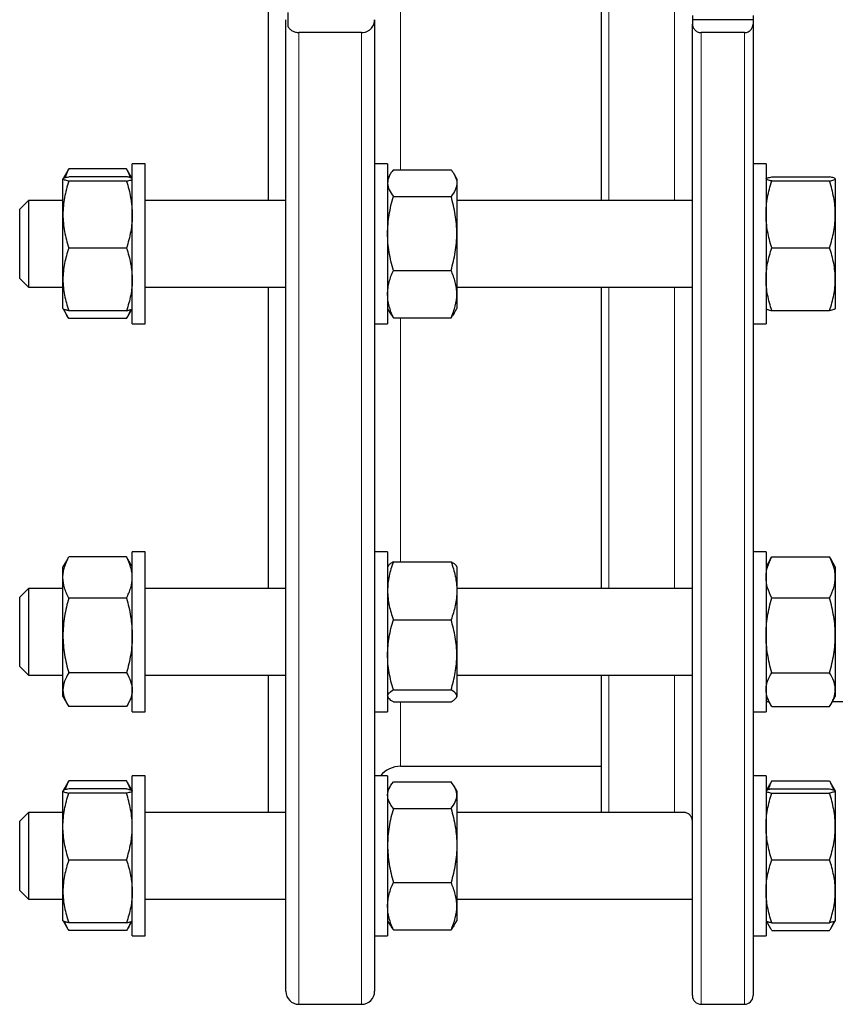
# Model space of a CAD drawing. Header units: millimetres. Extents: x 158 to 1100, y 38 to 944.
# Tile 6 of 9: x 740 to 928, y 473 to 701. Entities that reach past the tile are written whole.
import ezdxf

# ---------------------------------------------------------------- set-up
doc = ezdxf.new("R2010")
doc.units = ezdxf.units.MM

msp = doc.modelspace()

# ---------------------------------------------------------------- linework, layer by layer
at = {"color": 7, "linetype": 'Continuous', "lineweight": 25}
for p, q in [((797.26, 658.81), (797.26, 742.34)), ((874.2, 658.81), (874.2, 742.34)), ((801.76, 698.92), (801.76, 702.23)), ((895.2, 701.57), (895.2, 700.58)), ((909.2, 701.57), (909.2, 700.58)), ((801.26, 476.08), (801.26, 700.58)), ((821.76, 700.58), (821.76, 476.08)), ((909.2, 700.58), (895.2, 700.58)), ((895.2, 700.58), (895.2, 699.58)), ((895.2, 475.08), (895.2, 699.58)), ((909.2, 700.58), (909.2, 699.58)), ((909.2, 699.58), (909.2, 475.08)), ((818.76, 697.6), (804.26, 697.6)), ((907.2, 697.6), (897.2, 697.6)), ((768.76, 667.31), (765.76, 667.31)), ((765.76, 631.99), (765.76, 667.31)), ((768.76, 631.99), (768.76, 667.31)), ((824.76, 667.31), (821.76, 667.31)), ((824.76, 667.31), (824.76, 630.31)), ((912.2, 667.31), (909.2, 667.31)), ((912.2, 667.31), (912.2, 667.03)), ((912.2, 667.03), (912.2, 630.31)), ((750.8, 665.61), (749.78, 663.85)), ((750.8, 665.6), (751.1, 666.1)), ((764.42, 666.1), (751.1, 666.1)), ((764.72, 665.6), (764.42, 666.1)), ((765.74, 663.85), (764.73, 665.61)), ((825.37, 664.87), (824.76, 663.81)), ((826.1, 665.91), (839.42, 665.91)), ((840.76, 663.81), (840.15, 664.87)), ((749.78, 663.84), (749.76, 663.81)), ((749.76, 663.79), (749.76, 663.81)), ((749.76, 655.55), (749.76, 663.79)), ((764.42, 664.29), (751.1, 664.29)), ((764.42, 663.29), (751.1, 663.29)), ((765.76, 663.81), (765.75, 663.84)), ((840.76, 663.81), (840.76, 662.83)), ((840.76, 662.83), (840.76, 651.2)), ((912.21, 663.84), (912.2, 663.81)), ((913.54, 664.26), (926.86, 664.26)), ((913.54, 663.32), (926.86, 663.32)), ((928.2, 663.81), (928.19, 663.84)), ((928.2, 663.81), (928.2, 663.79)), ((928.2, 663.79), (928.2, 655.6)), ((741.76, 658.81), (739.76, 656.81)), ((749.76, 658.81), (741.76, 658.81)), ((741.76, 658.81), (741.76, 638.81)), ((801.26, 658.81), (768.76, 658.81)), ((826.1, 659.75), (839.42, 659.75)), ((895.2, 658.81), (840.76, 658.81)), ((739.76, 640.81), (739.76, 656.81)), ((749.76, 640.58), (749.76, 655.55)), ((928.2, 655.6), (928.2, 640.62)), ((840.76, 651.2), (840.76, 637.18)), ((764.42, 647.81), (751.1, 647.81)), ((913.54, 647.87), (926.86, 647.87)), ((826.1, 642.65), (839.42, 642.65)), ((739.76, 640.81), (741.76, 638.81)), ((749.76, 633.81), (749.76, 640.58)), ((928.2, 640.62), (928.2, 633.81)), ((741.76, 638.81), (749.76, 638.81)), ((768.76, 638.81), (801.26, 638.81)), ((797.26, 569.16), (797.26, 638.81)), ((840.76, 638.81), (895.2, 638.81)), ((840.76, 637.18), (840.76, 633.81)), ((874.2, 569.16), (874.2, 638.81)), ((749.76, 633.81), (749.78, 633.78)), ((749.78, 633.78), (750.8, 632.02)), ((764.42, 633.34), (751.1, 633.34)), ((764.73, 632.02), (765.74, 633.78)), ((765.74, 633.78), (765.76, 633.81)), ((824.76, 633.81), (825.37, 632.76)), ((840.15, 632.76), (840.76, 633.81)), ((912.2, 633.81), (912.21, 633.79)), ((913.54, 633.37), (926.86, 633.37)), ((928.19, 633.79), (928.2, 633.81)), ((764.42, 631.52), (751.1, 631.52)), ((765.76, 630.31), (765.76, 631.99)), ((765.76, 630.31), (768.76, 630.31)), ((768.76, 630.31), (768.76, 631.99)), ((821.76, 630.31), (824.76, 630.31)), ((826.1, 631.71), (839.42, 631.71)), ((909.2, 630.31), (912.2, 630.31)), ((750.8, 575.95), (749.76, 574.16)), ((750.81, 575.94), (751.1, 576.45)), ((764.42, 576.45), (751.1, 576.45)), ((764.72, 575.94), (764.42, 576.45)), ((765.76, 574.16), (764.73, 575.95)), ((768.76, 577.66), (765.76, 577.66)), ((765.76, 540.66), (765.76, 577.66)), ((768.76, 540.66), (768.76, 577.66)), ((824.76, 577.66), (821.76, 577.66)), ((824.76, 577.66), (824.76, 540.66)), ((912.2, 577.66), (909.2, 577.66)), ((912.2, 577.66), (912.2, 573.32)), ((913.25, 575.98), (912.2, 574.16)), ((913.26, 575.97), (913.54, 576.45)), ((913.54, 576.45), (926.86, 576.45)), ((927.14, 575.97), (926.86, 576.45)), ((928.2, 574.16), (927.15, 575.98)), ((749.76, 571.69), (749.76, 574.16)), ((824.88, 574.35), (824.76, 574.16)), ((826.1, 575.34), (839.42, 575.34)), ((840.76, 574.16), (840.65, 574.35)), ((840.76, 574.16), (840.76, 568.62)), ((912.2, 573.32), (912.2, 540.66)), ((928.2, 574.16), (928.2, 571.72)), ((749.76, 558.29), (749.76, 571.69)), ((928.2, 571.72), (928.2, 558.34)), ((741.76, 569.16), (739.76, 567.16)), ((749.76, 569.16), (741.76, 569.16)), ((741.76, 569.16), (741.76, 549.16)), ((801.26, 569.16), (768.76, 569.16)), ((895.06, 569.16), (840.76, 569.16)), ((739.76, 551.16), (739.76, 567.16)), ((764.42, 566.94), (751.1, 566.94)), ((840.76, 568.62), (840.76, 553.82)), ((913.54, 566.99), (926.86, 566.99)), ((826.1, 561.91), (839.42, 561.91)), ((749.76, 545.75), (749.76, 558.29)), ((928.2, 558.34), (928.2, 545.78)), ((840.76, 553.82), (840.76, 544.35)), ((739.76, 551.16), (741.76, 549.16)), ((741.76, 549.16), (749.76, 549.16)), ((764.42, 549.64), (751.1, 549.64)), ((768.76, 549.16), (801.26, 549.16)), ((797.26, 517.39), (797.26, 549.16)), ((840.76, 549.16), (895.2, 549.16)), ((874.2, 517.39), (874.2, 549.16)), ((913.54, 549.69), (926.86, 549.69)), ((749.76, 544.16), (749.76, 545.75)), ((749.76, 544.16), (750.8, 542.36)), ((764.73, 542.36), (765.76, 544.16)), ((824.76, 544.16), (824.88, 543.96)), ((826.1, 545.72), (839.42, 545.72)), ((840.65, 543.96), (840.76, 544.16)), ((840.76, 544.35), (840.76, 544.16)), ((912.2, 544.16), (913.25, 542.34)), ((927.15, 542.34), (928.2, 544.16)), ((928.2, 545.78), (928.2, 544.16)), ((764.42, 541.86), (751.1, 541.86)), ((826.1, 542.97), (839.42, 542.97)), ((912.2, 543.08), (912.82, 543.08)), ((913.54, 541.86), (926.86, 541.86)), ((927.58, 543.08), (965.26, 543.08)), ((765.76, 540.66), (768.76, 540.66)), ((821.76, 540.66), (824.76, 540.66)), ((909.2, 540.66), (912.2, 540.66)), ((827.76, 528.08), (874.2, 528.08)), ((768.76, 525.89), (765.76, 525.89)), ((765.76, 488.89), (765.76, 525.89)), ((768.76, 488.89), (768.76, 525.89)), ((824.76, 525.89), (821.76, 525.89)), ((824.76, 525.89), (824.76, 488.89)), ((912.2, 525.89), (909.2, 525.89)), ((912.2, 525.89), (912.2, 513.71)), ((750.8, 524.19), (749.79, 522.44)), ((750.81, 524.18), (751.1, 524.68)), ((764.42, 524.68), (751.1, 524.68)), ((764.72, 524.18), (764.42, 524.68)), ((765.74, 522.44), (764.73, 524.19)), ((825.37, 523.45), (824.76, 522.39)), ((826.1, 524.49), (839.42, 524.49)), ((840.76, 522.39), (840.15, 523.45)), ((913.25, 524.21), (912.23, 522.44)), ((913.54, 524.69), (913.25, 524.21)), ((913.54, 524.69), (926.86, 524.69)), ((926.86, 524.69), (927.14, 524.21)), ((928.17, 522.44), (927.15, 524.21)), ((749.78, 522.42), (749.76, 522.39)), ((749.76, 522.37), (749.76, 522.39)), ((749.76, 514.13), (749.76, 522.37)), ((764.42, 522.87), (751.1, 522.87)), ((764.42, 521.87), (751.1, 521.87)), ((765.76, 522.39), (765.74, 522.42)), ((840.76, 522.39), (840.76, 521.41)), ((840.76, 521.41), (840.76, 509.78)), ((912.22, 522.42), (912.2, 522.39)), ((913.54, 522.84), (926.86, 522.84)), ((913.54, 521.9), (926.86, 521.9)), ((928.2, 522.39), (928.18, 522.42)), ((928.2, 522.39), (928.2, 522.37)), ((928.2, 522.37), (928.2, 514.18)), ((741.76, 517.39), (739.76, 515.39)), ((749.76, 517.39), (741.76, 517.39)), ((741.76, 517.39), (741.76, 497.39)), ((801.26, 517.39), (768.76, 517.39)), ((826.1, 518.33), (839.42, 518.33)), ((893.36, 517.39), (840.76, 517.39)), ((739.76, 499.39), (739.76, 515.39)), ((928.2, 514.18), (928.2, 499.2)), ((749.76, 499.15), (749.76, 514.13)), ((912.2, 513.71), (912.2, 488.89)), ((840.76, 509.78), (840.76, 495.76)), ((764.42, 506.39), (751.1, 506.39)), ((913.54, 506.45), (926.86, 506.45)), ((826.1, 501.23), (839.42, 501.23)), ((739.76, 499.39), (741.76, 497.39)), ((749.76, 492.39), (749.76, 499.15)), ((928.2, 499.2), (928.2, 492.39)), ((741.76, 497.39), (749.76, 497.39)), ((768.76, 497.39), (801.26, 497.39)), ((840.76, 497.39), (895.2, 497.39)), ((840.76, 495.76), (840.76, 492.39)), ((749.76, 492.39), (749.78, 492.36)), ((749.78, 492.36), (750.8, 490.6)), ((764.42, 491.92), (751.1, 491.92)), ((764.73, 490.6), (765.74, 492.36)), ((765.74, 492.36), (765.76, 492.39)), ((824.76, 492.39), (825.37, 491.33)), ((840.15, 491.33), (840.76, 492.39)), ((912.2, 492.39), (912.21, 492.37)), ((912.21, 492.37), (913.25, 490.57)), ((913.54, 491.94), (926.86, 491.94)), ((927.15, 490.57), (928.19, 492.37)), ((928.19, 492.37), (928.2, 492.39)), ((764.42, 490.1), (751.1, 490.1)), ((826.1, 490.29), (839.42, 490.29)), ((913.54, 490.1), (926.86, 490.1)), ((765.76, 488.89), (768.76, 488.89)), ((821.76, 488.89), (824.76, 488.89)), ((909.2, 488.89), (912.2, 488.89)), ((804.26, 473.08), (818.76, 473.08)), ((897.2, 473.08), (907.2, 473.08))]:
    msp.add_line(p, q, dxfattribs=at)
at = {"color": 8, "linetype": 'Continuous', "lineweight": 18}
for p, q in [((875.85, 742.34), (875.85, 658.81)), ((891.07, 658.81), (891.07, 742.34)), ((827.76, 736.15), (827.76, 665.91)), ((804.26, 697.6), (804.26, 473.08)), ((818.76, 473.08), (818.76, 697.6)), ((897.2, 697.6), (897.2, 473.08)), ((907.2, 473.08), (907.2, 697.6)), ((875.85, 638.81), (875.85, 569.16)), ((891.07, 569.16), (891.07, 638.81)), ((827.76, 631.71), (827.76, 575.34)), ((875.85, 549.16), (875.85, 517.39)), ((891.07, 517.39), (891.07, 549.16)), ((827.76, 542.97), (827.76, 528.08))]:
    msp.add_line(p, q, dxfattribs=at)
at = {"color": 7, "linetype": 'Continuous', "lineweight": 25}
for centre, radius, start, end in [((827.76, 522.08), 6, 90, 140.5202), ((804.26, 476.08), 3, 180, 270), ((818.76, 476.08), 3, 270, 360), ((897.2, 475.08), 2, 180, 270), ((907.2, 475.08), 2, 270, 0)]:
    msp.add_arc(centre, radius, start, end, dxfattribs=at)
for points, knots in [([(801.76, 698.92), (801.88, 698.75), (802.02, 698.58), (802.34, 698.27), (802.53, 698.13), (802.85, 697.94), (802.96, 697.89), (803.2, 697.79), (803.33, 697.74), (803.71, 697.64), (803.98, 697.6), (804.26, 697.6)], [0, 0, 0, 0, 0.25, 0.25, 0.5, 0.5, 0.625, 0.625, 0.75, 0.75, 1, 1, 1, 1]), ([(818.76, 697.6), (819, 697.6), (819.24, 697.62), (819.69, 697.73), (819.9, 697.81), (820.3, 698), (820.47, 698.12), (820.79, 698.37), (820.93, 698.51), (821.3, 698.94), (821.47, 699.25), (821.71, 699.91), (821.76, 700.24), (821.76, 700.58)], [0, 0, 0, 0, 0.125, 0.125, 0.25, 0.25, 0.375, 0.375, 0.5, 0.5, 0.75, 0.75, 1, 1, 1, 1]), ([(895.2, 699.58), (895.2, 699.47), (895.21, 699.36), (895.25, 699.14), (895.28, 699.02), (895.39, 698.7), (895.51, 698.49), (895.75, 698.2), (895.85, 698.11), (896.06, 697.94), (896.18, 697.87), (896.44, 697.74), (896.58, 697.69), (896.88, 697.62), (897.04, 697.6), (897.2, 697.6)], [0, 0, 0, 0, 0.125, 0.125, 0.25, 0.25, 0.5, 0.5, 0.625, 0.625, 0.75, 0.75, 0.875, 0.875, 1, 1, 1, 1]), ([(907.2, 697.6), (907.36, 697.6), (907.52, 697.62), (907.82, 697.69), (907.96, 697.74), (908.22, 697.87), (908.34, 697.94), (908.55, 698.11), (908.65, 698.2), (908.89, 698.49), (909.01, 698.7), (909.16, 699.14), (909.2, 699.36), (909.2, 699.58)], [0, 0, 0, 0, 0.125, 0.125, 0.25, 0.25, 0.375, 0.375, 0.5, 0.5, 0.75, 0.75, 1, 1, 1, 1]), ([(751.1, 666.1), (750.97, 665.85), (750.71, 665.34), (750.42, 664.66), (750.28, 664.24), (750.23, 664.07)], [0, 0, 0, 0, 0.381898, 0.763903, 1, 1, 1, 1]), ([(764.42, 666.1), (764.55, 665.85), (764.81, 665.34), (765.1, 664.66), (765.24, 664.24), (765.29, 664.07)], [0, 0, 0, 0, 0.3818976, 0.7639034, 1, 1, 1, 1]), ([(826.1, 665.91), (825.9, 665.66), (825.71, 665.41), (825.38, 664.9), (825.24, 664.64), (824.89, 663.87), (824.76, 663.35), (824.76, 662.83)], [0, 0, 0, 0, 0.25, 0.25, 0.5, 0.5, 1, 1, 1, 1]), ([(839.42, 665.91), (839.63, 665.66), (839.81, 665.41), (840.14, 664.9), (840.29, 664.64), (840.64, 663.87), (840.76, 663.35), (840.76, 662.83)], [0, 0, 0, 0, 0.25, 0.25, 0.5, 0.5, 1, 1, 1, 1]), ([(749.76, 663.79), (749.76, 663.83), (749.79, 663.87), (749.92, 663.96), (750.01, 664), (750.36, 664.13), (750.7, 664.21), (751.1, 664.29)], [0, 0, 0, 0, 0.25, 0.25, 0.5, 0.5, 1, 1, 1, 1]), ([(751.1, 663.29), (750.9, 663.33), (750.71, 663.37), (750.38, 663.45), (750.24, 663.49), (749.89, 663.62), (749.76, 663.7), (749.76, 663.79)], [0, 0, 0, 0, 0.25, 0.25, 0.5, 0.5, 1, 1, 1, 1]), ([(751.1, 663.29), (750.69, 662.02), (750.36, 660.75), (749.89, 658.17), (749.76, 656.87), (749.76, 655.55)], [0, 0, 0, 0, 0.5, 0.5, 1, 1, 1, 1]), ([(765.74, 663.84), (765.74, 663.84), (765.73, 663.87), (765.65, 663.93), (765.48, 664.02), (765.2, 664.11), (764.85, 664.2), (764.57, 664.26), (764.42, 664.29)], [0, 0, 0, 0, 0.039319, 0.188352, 0.390253, 0.592174, 0.796078, 1, 1, 1, 1]), ([(764.42, 663.29), (764.63, 663.33), (764.81, 663.37), (765.14, 663.45), (765.29, 663.49), (765.64, 663.62), (765.76, 663.7), (765.76, 663.79)], [0, 0, 0, 0, 0.25, 0.25, 0.5, 0.5, 1, 1, 1, 1]), ([(764.42, 663.29), (764.83, 662.02), (765.17, 660.75), (765.63, 658.17), (765.76, 656.87), (765.76, 655.55)], [0, 0, 0, 0, 0.5, 0.5, 1, 1, 1, 1]), ([(824.76, 662.83), (824.76, 662.57), (824.79, 662.31), (824.92, 661.78), (825.01, 661.52), (825.36, 660.75), (825.7, 660.25), (826.1, 659.75)], [0, 0, 0, 0, 0.25, 0.25, 0.5, 0.5, 1, 1, 1, 1]), ([(840.76, 662.83), (840.76, 662.57), (840.73, 662.31), (840.61, 661.78), (840.52, 661.52), (840.16, 660.75), (839.83, 660.25), (839.42, 659.75)], [0, 0, 0, 0, 0.25, 0.25, 0.5, 0.5, 1, 1, 1, 1]), ([(913.54, 663.32), (913.13, 663.4), (912.79, 663.48), (912.33, 663.63), (912.2, 663.71), (912.2, 663.79)], [0, 0, 0, 0, 0.5, 0.5, 1, 1, 1, 1]), ([(912.2, 655.6), (912.2, 656.25), (912.23, 656.91), (912.35, 658.21), (912.44, 658.86), (912.79, 660.79), (913.13, 662.06), (913.54, 663.32)], [0, 0, 0, 0, 0.25, 0.25, 0.5, 0.5, 1, 1, 1, 1]), ([(912.22, 663.84), (912.23, 663.86), (912.27, 663.9), (912.4, 663.97), (912.63, 664.06), (912.99, 664.15), (913.36, 664.22), (913.54, 664.26)], [0, 0, 0, 0, 0.144324, 0.313679, 0.482946, 0.741448, 1, 1, 1, 1]), ([(928.2, 663.79), (928.2, 663.83), (928.17, 663.87), (928.05, 663.95), (927.95, 663.99), (927.6, 664.11), (927.27, 664.18), (926.86, 664.26)], [0, 0, 0, 0, 0.25, 0.25, 0.5, 0.5, 1, 1, 1, 1]), ([(926.86, 663.32), (927.27, 663.4), (927.61, 663.48), (928.07, 663.63), (928.2, 663.71), (928.2, 663.79)], [0, 0, 0, 0, 0.5, 0.5, 1, 1, 1, 1]), ([(928.2, 655.6), (928.2, 656.25), (928.17, 656.91), (928.05, 658.21), (927.95, 658.86), (927.6, 660.79), (927.27, 662.06), (926.86, 663.32)], [0, 0, 0, 0, 0.25, 0.25, 0.5, 0.5, 1, 1, 1, 1]), ([(824.76, 651.2), (824.76, 651.92), (824.79, 652.65), (824.92, 654.09), (825.01, 654.81), (825.36, 656.95), (825.69, 658.35), (826.1, 659.75)], [0, 0, 0, 0, 0.25, 0.25, 0.5, 0.5, 1, 1, 1, 1]), ([(840.76, 651.2), (840.76, 651.92), (840.73, 652.65), (840.61, 654.09), (840.52, 654.81), (840.17, 656.95), (839.83, 658.35), (839.42, 659.75)], [0, 0, 0, 0, 0.25, 0.25, 0.5, 0.5, 1, 1, 1, 1]), ([(749.76, 655.55), (749.76, 654.89), (749.79, 654.23), (749.92, 652.93), (750.01, 652.28), (750.36, 650.35), (750.69, 649.08), (751.1, 647.81)], [0, 0, 0, 0, 0.25, 0.25, 0.5, 0.5, 1, 1, 1, 1]), ([(765.76, 655.55), (765.76, 654.89), (765.73, 654.23), (765.61, 652.93), (765.52, 652.28), (765.17, 650.35), (764.83, 649.08), (764.42, 647.81)], [0, 0, 0, 0, 0.25, 0.25, 0.5, 0.5, 1, 1, 1, 1]), ([(913.54, 647.87), (913.13, 649.14), (912.79, 650.41), (912.33, 652.98), (912.2, 654.28), (912.2, 655.6)], [0, 0, 0, 0, 0.5, 0.5, 1, 1, 1, 1]), ([(926.86, 647.87), (927.27, 649.14), (927.61, 650.41), (928.07, 652.98), (928.2, 654.28), (928.2, 655.6)], [0, 0, 0, 0, 0.5, 0.5, 1, 1, 1, 1]), ([(826.1, 642.65), (825.69, 644.05), (825.36, 645.45), (824.89, 648.3), (824.76, 649.74), (824.76, 651.2)], [0, 0, 0, 0, 0.5, 0.5, 1, 1, 1, 1]), ([(839.42, 642.65), (839.83, 644.05), (840.17, 645.45), (840.63, 648.3), (840.76, 649.74), (840.76, 651.2)], [0, 0, 0, 0, 0.5, 0.5, 1, 1, 1, 1]), ([(751.1, 647.81), (750.69, 646.63), (750.36, 645.44), (749.89, 643.03), (749.76, 641.81), (749.76, 640.58)], [0, 0, 0, 0, 0.5, 0.5, 1, 1, 1, 1]), ([(764.42, 647.81), (764.83, 646.63), (765.17, 645.44), (765.63, 643.03), (765.76, 641.81), (765.76, 640.58)], [0, 0, 0, 0, 0.5, 0.5, 1, 1, 1, 1]), ([(912.2, 640.62), (912.2, 641.23), (912.23, 641.85), (912.35, 643.08), (912.45, 643.7), (912.8, 645.51), (913.14, 646.7), (913.54, 647.87)], [0, 0, 0, 0, 0.25, 0.25, 0.5, 0.5, 1, 1, 1, 1]), ([(928.2, 640.62), (928.2, 641.23), (928.17, 641.85), (928.04, 643.08), (927.95, 643.7), (927.6, 645.51), (927.26, 646.7), (926.86, 647.87)], [0, 0, 0, 0, 0.25, 0.25, 0.5, 0.5, 1, 1, 1, 1]), ([(824.76, 637.18), (824.76, 637.64), (824.79, 638.11), (824.92, 639.03), (825.01, 639.49), (825.36, 640.86), (825.69, 641.75), (826.1, 642.65)], [0, 0, 0, 0, 0.25, 0.25, 0.5, 0.5, 1, 1, 1, 1]), ([(840.76, 637.18), (840.76, 637.64), (840.73, 638.11), (840.61, 639.03), (840.52, 639.49), (840.17, 640.86), (839.83, 641.75), (839.42, 642.65)], [0, 0, 0, 0, 0.25, 0.25, 0.5, 0.5, 1, 1, 1, 1]), ([(749.76, 640.58), (749.76, 639.96), (749.79, 639.34), (749.92, 638.12), (750.01, 637.52), (750.36, 635.71), (750.69, 634.52), (751.1, 633.34)], [0, 0, 0, 0, 0.25, 0.25, 0.5, 0.5, 1, 1, 1, 1]), ([(765.76, 640.58), (765.76, 639.96), (765.73, 639.34), (765.61, 638.12), (765.52, 637.52), (765.17, 635.71), (764.83, 634.52), (764.42, 633.34)], [0, 0, 0, 0, 0.25, 0.25, 0.5, 0.5, 1, 1, 1, 1]), ([(913.54, 633.37), (913.34, 633.96), (913.15, 634.55), (912.82, 635.76), (912.68, 636.36), (912.33, 638.18), (912.2, 639.39), (912.2, 640.62)], [0, 0, 0, 0, 0.25, 0.25, 0.5, 0.5, 1, 1, 1, 1]), ([(926.86, 633.37), (927.06, 633.96), (927.25, 634.55), (927.58, 635.76), (927.72, 636.36), (928.07, 638.18), (928.2, 639.39), (928.2, 640.62)], [0, 0, 0, 0, 0.25, 0.25, 0.5, 0.5, 1, 1, 1, 1]), ([(826.1, 631.71), (825.69, 632.61), (825.36, 633.51), (824.89, 635.33), (824.76, 636.25), (824.76, 637.18)], [0, 0, 0, 0, 0.5, 0.5, 1, 1, 1, 1]), ([(839.42, 631.71), (839.83, 632.61), (840.17, 633.51), (840.63, 635.33), (840.76, 636.25), (840.76, 637.18)], [0, 0, 0, 0, 0.5, 0.5, 1, 1, 1, 1]), ([(751.1, 633.34), (751, 633.36), (750.8, 633.4), (750.49, 633.47), (750.19, 633.56), (749.95, 633.65), (749.81, 633.73), (749.8, 633.77), (749.79, 633.79)], [0, 0, 0, 0, 0.142612, 0.285333, 0.490112, 0.69487, 0.902162, 1, 1, 1, 1]), ([(751.1, 631.52), (751, 631.68), (750.8, 632.01), (750.49, 632.58), (750.24, 633.11), (750.12, 633.48), (750.08, 633.61)], [0, 0, 0, 0, 0.237609, 0.475398, 0.816585, 1, 1, 1, 1]), ([(764.42, 633.34), (764.52, 633.36), (764.73, 633.4), (765.03, 633.47), (765.33, 633.56), (765.57, 633.65), (765.71, 633.73), (765.73, 633.77), (765.73, 633.79)], [0, 0, 0, 0, 0.142612, 0.285333, 0.490112, 0.69487, 0.902162, 1, 1, 1, 1]), ([(764.42, 631.52), (764.52, 631.68), (764.73, 632.01), (765.03, 632.58), (765.29, 633.11), (765.4, 633.48), (765.45, 633.61)], [0, 0, 0, 0, 0.237609, 0.475398, 0.816585, 1, 1, 1, 1]), ([(825.37, 632.76), (825.47, 632.6), (825.68, 632.24), (825.96, 631.9), (826.1, 631.71)], [0, 0, 0, 0, 0.467604, 1, 1, 1, 1]), ([(840.15, 632.76), (840.05, 632.6), (839.84, 632.24), (839.57, 631.9), (839.42, 631.71)], [0, 0, 0, 0, 0.467604, 1, 1, 1, 1]), ([(912.22, 633.79), (912.23, 633.77), (912.27, 633.72), (912.4, 633.66), (912.63, 633.57), (912.99, 633.47), (913.36, 633.4), (913.54, 633.37)], [0, 0, 0, 0, 0.144324, 0.313679, 0.482946, 0.741448, 1, 1, 1, 1]), ([(928.18, 633.79), (928.17, 633.77), (928.13, 633.72), (928, 633.66), (927.77, 633.57), (927.41, 633.47), (927.04, 633.4), (926.86, 633.37)], [0, 0, 0, 0, 0.144324, 0.313679, 0.482946, 0.741448, 1, 1, 1, 1]), ([(749.76, 571.69), (749.76, 572.09), (749.79, 572.5), (749.92, 573.31), (750.01, 573.71), (750.36, 574.9), (750.7, 575.68), (751.1, 576.45)], [0, 0, 0, 0, 0.25, 0.25, 0.5, 0.5, 1, 1, 1, 1]), ([(765.76, 571.69), (765.76, 572.09), (765.73, 572.5), (765.61, 573.31), (765.52, 573.71), (765.16, 574.9), (764.83, 575.68), (764.42, 576.45)], [0, 0, 0, 0, 0.25, 0.25, 0.5, 0.5, 1, 1, 1, 1]), ([(912.2, 571.72), (912.2, 572.12), (912.23, 572.52), (912.35, 573.32), (912.44, 573.72), (912.79, 574.9), (913.13, 575.68), (913.54, 576.45)], [0, 0, 0, 0, 0.25, 0.25, 0.5, 0.5, 1, 1, 1, 1]), ([(928.2, 571.72), (928.2, 572.12), (928.17, 572.52), (928.05, 573.32), (927.95, 573.72), (927.6, 574.9), (927.27, 575.68), (926.86, 576.45)], [0, 0, 0, 0, 0.25, 0.25, 0.5, 0.5, 1, 1, 1, 1]), ([(826.1, 575.34), (825.9, 574.8), (825.71, 574.24), (825.38, 573.13), (825.24, 572.57), (824.89, 570.89), (824.76, 569.76), (824.76, 568.62)], [0, 0, 0, 0, 0.25, 0.25, 0.5, 0.5, 1, 1, 1, 1]), ([(826.1, 575.34), (825.97, 575.27), (825.71, 575.12), (825.39, 574.89), (825.12, 574.67), (824.95, 574.48), (824.9, 574.38), (824.88, 574.35)], [0, 0, 0, 0, 0.227781, 0.455626, 0.683352, 0.915379, 1, 1, 1, 1]), ([(839.42, 575.34), (839.63, 574.8), (839.81, 574.24), (840.14, 573.13), (840.29, 572.57), (840.64, 570.89), (840.76, 569.76), (840.76, 568.62)], [0, 0, 0, 0, 0.25, 0.25, 0.5, 0.5, 1, 1, 1, 1]), ([(839.42, 575.34), (839.55, 575.27), (839.81, 575.12), (840.14, 574.89), (840.4, 574.67), (840.57, 574.48), (840.63, 574.38), (840.64, 574.35)], [0, 0, 0, 0, 0.227781, 0.455626, 0.683352, 0.915379, 1, 1, 1, 1]), ([(751.1, 566.94), (750.9, 567.32), (750.71, 567.71), (750.38, 568.5), (750.24, 568.9), (749.89, 570.09), (749.76, 570.89), (749.76, 571.69)], [0, 0, 0, 0, 0.25, 0.25, 0.5, 0.5, 1, 1, 1, 1]), ([(764.42, 566.94), (764.63, 567.32), (764.81, 567.71), (765.14, 568.5), (765.29, 568.9), (765.64, 570.09), (765.76, 570.89), (765.76, 571.69)], [0, 0, 0, 0, 0.25, 0.25, 0.5, 0.5, 1, 1, 1, 1]), ([(913.54, 566.99), (913.13, 567.76), (912.79, 568.54), (912.33, 570.12), (912.2, 570.91), (912.2, 571.72)], [0, 0, 0, 0, 0.5, 0.5, 1, 1, 1, 1]), ([(926.86, 566.99), (927.27, 567.76), (927.61, 568.54), (928.07, 570.12), (928.2, 570.91), (928.2, 571.72)], [0, 0, 0, 0, 0.5, 0.5, 1, 1, 1, 1]), ([(895.2, 569.04), (895.19, 569.08), (895.17, 569.15), (895.09, 569.15), (895.06, 569.15)], [0, 0, 0, 0, 0.59508, 1, 1, 1, 1]), ([(751.1, 566.94), (750.69, 565.52), (750.36, 564.1), (749.89, 561.22), (749.76, 559.76), (749.76, 558.29)], [0, 0, 0, 0, 0.5, 0.5, 1, 1, 1, 1]), ([(764.42, 566.94), (764.83, 565.52), (765.17, 564.1), (765.63, 561.22), (765.76, 559.76), (765.76, 558.29)], [0, 0, 0, 0, 0.5, 0.5, 1, 1, 1, 1]), ([(824.76, 568.62), (824.76, 568.06), (824.79, 567.49), (824.92, 566.34), (825.01, 565.78), (825.36, 564.09), (825.7, 562.99), (826.1, 561.91)], [0, 0, 0, 0, 0.25, 0.25, 0.5, 0.5, 1, 1, 1, 1]), ([(840.76, 568.62), (840.76, 568.06), (840.73, 567.49), (840.61, 566.34), (840.52, 565.78), (840.16, 564.09), (839.83, 562.99), (839.42, 561.91)], [0, 0, 0, 0, 0.25, 0.25, 0.5, 0.5, 1, 1, 1, 1]), ([(912.2, 558.34), (912.2, 559.08), (912.23, 559.81), (912.35, 561.27), (912.44, 562), (912.79, 564.16), (913.13, 565.58), (913.54, 566.99)], [0, 0, 0, 0, 0.25, 0.25, 0.5, 0.5, 1, 1, 1, 1]), ([(928.2, 558.34), (928.2, 559.08), (928.17, 559.81), (928.05, 561.27), (927.95, 562), (927.6, 564.16), (927.27, 565.58), (926.86, 566.99)], [0, 0, 0, 0, 0.25, 0.25, 0.5, 0.5, 1, 1, 1, 1]), ([(824.76, 553.82), (824.76, 554.5), (824.79, 555.19), (824.92, 556.56), (825.01, 557.23), (825.36, 559.26), (825.69, 560.59), (826.1, 561.91)], [0, 0, 0, 0, 0.25, 0.25, 0.5, 0.5, 1, 1, 1, 1]), ([(840.76, 553.82), (840.76, 554.5), (840.73, 555.19), (840.61, 556.56), (840.52, 557.23), (840.17, 559.26), (839.83, 560.59), (839.42, 561.91)], [0, 0, 0, 0, 0.25, 0.25, 0.5, 0.5, 1, 1, 1, 1]), ([(749.76, 558.29), (749.76, 557.56), (749.79, 556.82), (749.92, 555.36), (750.01, 554.64), (750.36, 552.48), (750.69, 551.06), (751.1, 549.64)], [0, 0, 0, 0, 0.25, 0.25, 0.5, 0.5, 1, 1, 1, 1]), ([(765.76, 558.29), (765.76, 557.56), (765.73, 556.82), (765.61, 555.36), (765.52, 554.64), (765.17, 552.48), (764.83, 551.06), (764.42, 549.64)], [0, 0, 0, 0, 0.25, 0.25, 0.5, 0.5, 1, 1, 1, 1]), ([(913.54, 549.69), (913.13, 551.11), (912.79, 552.53), (912.33, 555.41), (912.2, 556.87), (912.2, 558.34)], [0, 0, 0, 0, 0.5, 0.5, 1, 1, 1, 1]), ([(926.86, 549.69), (927.27, 551.11), (927.61, 552.53), (928.07, 555.41), (928.2, 556.87), (928.2, 558.34)], [0, 0, 0, 0, 0.5, 0.5, 1, 1, 1, 1]), ([(826.1, 545.72), (825.69, 547.05), (825.36, 548.38), (824.89, 551.08), (824.76, 552.44), (824.76, 553.82)], [0, 0, 0, 0, 0.5, 0.5, 1, 1, 1, 1]), ([(839.42, 545.72), (839.83, 547.05), (840.17, 548.38), (840.63, 551.08), (840.76, 552.44), (840.76, 553.82)], [0, 0, 0, 0, 0.5, 0.5, 1, 1, 1, 1]), ([(751.1, 549.64), (750.69, 549.01), (750.36, 548.37), (749.89, 547.07), (749.76, 546.42), (749.76, 545.75)], [0, 0, 0, 0, 0.5, 0.5, 1, 1, 1, 1]), ([(764.42, 549.64), (764.83, 549.01), (765.17, 548.37), (765.63, 547.07), (765.76, 546.42), (765.76, 545.75)], [0, 0, 0, 0, 0.5, 0.5, 1, 1, 1, 1]), ([(912.2, 545.78), (912.2, 546.11), (912.23, 546.44), (912.35, 547.11), (912.45, 547.44), (912.8, 548.42), (913.14, 549.06), (913.54, 549.69)], [0, 0, 0, 0, 0.25, 0.25, 0.5, 0.5, 1, 1, 1, 1]), ([(928.2, 545.78), (928.2, 546.11), (928.17, 546.44), (928.04, 547.11), (927.95, 547.44), (927.6, 548.42), (927.26, 549.06), (926.86, 549.69)], [0, 0, 0, 0, 0.25, 0.25, 0.5, 0.5, 1, 1, 1, 1]), ([(749.76, 545.75), (749.76, 545.42), (749.79, 545.09), (749.92, 544.44), (750.01, 544.11), (750.36, 543.14), (750.69, 542.5), (751.1, 541.86)], [0, 0, 0, 0, 0.25, 0.25, 0.5, 0.5, 1, 1, 1, 1]), ([(765.76, 545.75), (765.76, 545.42), (765.73, 545.09), (765.61, 544.44), (765.52, 544.11), (765.17, 543.14), (764.83, 542.5), (764.42, 541.86)], [0, 0, 0, 0, 0.25, 0.25, 0.5, 0.5, 1, 1, 1, 1]), ([(824.76, 544.35), (824.76, 544.46), (824.79, 544.58), (824.92, 544.81), (825.01, 544.93), (825.36, 545.27), (825.69, 545.5), (826.1, 545.72)], [0, 0, 0, 0, 0.25, 0.25, 0.5, 0.5, 1, 1, 1, 1]), ([(826.1, 542.97), (825.69, 543.19), (825.36, 543.42), (824.89, 543.88), (824.76, 544.11), (824.76, 544.35)], [0, 0, 0, 0, 0.5, 0.5, 1, 1, 1, 1]), ([(840.76, 544.35), (840.76, 544.46), (840.73, 544.58), (840.61, 544.81), (840.52, 544.93), (840.17, 545.27), (839.83, 545.5), (839.42, 545.72)], [0, 0, 0, 0, 0.25, 0.25, 0.5, 0.5, 1, 1, 1, 1]), ([(839.42, 542.97), (839.83, 543.19), (840.17, 543.42), (840.63, 543.88), (840.76, 544.11), (840.76, 544.35)], [0, 0, 0, 0, 0.5, 0.5, 1, 1, 1, 1]), ([(913.54, 541.86), (913.34, 542.18), (913.15, 542.5), (912.82, 543.15), (912.68, 543.48), (912.33, 544.46), (912.2, 545.12), (912.2, 545.78)], [0, 0, 0, 0, 0.25, 0.25, 0.5, 0.5, 1, 1, 1, 1]), ([(926.86, 541.86), (927.06, 542.18), (927.25, 542.5), (927.58, 543.15), (927.72, 543.48), (928.07, 544.46), (928.2, 545.12), (928.2, 545.78)], [0, 0, 0, 0, 0.25, 0.25, 0.5, 0.5, 1, 1, 1, 1]), ([(751.1, 524.68), (750.97, 524.43), (750.71, 523.92), (750.42, 523.24), (750.28, 522.81), (750.23, 522.65)], [0, 0, 0, 0, 0.38201, 0.764129, 1, 1, 1, 1]), ([(764.42, 524.68), (764.55, 524.43), (764.81, 523.92), (765.1, 523.24), (765.24, 522.81), (765.29, 522.65)], [0, 0, 0, 0, 0.38201, 0.764129, 1, 1, 1, 1]), ([(824.76, 521.41), (824.76, 521.67), (824.79, 521.93), (824.92, 522.45), (825.01, 522.71), (825.36, 523.48), (825.69, 523.99), (826.1, 524.49)], [0, 0, 0, 0, 0.25, 0.25, 0.5, 0.5, 1, 1, 1, 1]), ([(840.76, 521.41), (840.76, 521.67), (840.73, 521.93), (840.61, 522.45), (840.52, 522.71), (840.17, 523.48), (839.83, 523.99), (839.42, 524.49)], [0, 0, 0, 0, 0.25, 0.25, 0.5, 0.5, 1, 1, 1, 1]), ([(913.54, 524.69), (913.44, 524.49), (913.23, 524.09), (912.93, 523.41), (912.75, 522.92), (912.65, 522.64)], [0, 0, 0, 0, 0.292776, 0.585774, 1, 1, 1, 1]), ([(926.86, 524.69), (926.96, 524.49), (927.17, 524.09), (927.47, 523.41), (927.65, 522.92), (927.75, 522.64)], [0, 0, 0, 0, 0.292776, 0.585774, 1, 1, 1, 1]), ([(751.1, 522.87), (750.69, 522.78), (750.36, 522.7), (749.89, 522.54), (749.76, 522.45), (749.76, 522.37)], [0, 0, 0, 0, 0.5, 0.5, 1, 1, 1, 1]), ([(749.76, 522.37), (749.76, 522.32), (749.79, 522.28), (749.92, 522.2), (750.01, 522.16), (750.36, 522.03), (750.69, 521.95), (751.1, 521.87)], [0, 0, 0, 0, 0.25, 0.25, 0.5, 0.5, 1, 1, 1, 1]), ([(749.76, 514.13), (749.76, 514.78), (749.79, 515.44), (749.92, 516.76), (750.01, 517.41), (750.36, 519.35), (750.7, 520.62), (751.1, 521.87)], [0, 0, 0, 0, 0.25, 0.25, 0.5, 0.5, 1, 1, 1, 1]), ([(764.42, 522.87), (764.55, 522.84), (764.81, 522.79), (765.14, 522.7), (765.41, 522.62), (765.6, 522.54), (765.72, 522.47), (765.73, 522.43), (765.74, 522.42)], [0, 0, 0, 0, 0.183182, 0.366417, 0.549556, 0.736153, 0.922869, 1, 1, 1, 1]), ([(765.76, 522.37), (765.76, 522.32), (765.73, 522.28), (765.61, 522.2), (765.52, 522.16), (765.17, 522.03), (764.83, 521.95), (764.42, 521.87)], [0, 0, 0, 0, 0.25, 0.25, 0.5, 0.5, 1, 1, 1, 1]), ([(765.76, 514.13), (765.76, 514.78), (765.73, 515.44), (765.61, 516.76), (765.52, 517.41), (765.16, 519.35), (764.83, 520.62), (764.42, 521.87)], [0, 0, 0, 0, 0.25, 0.25, 0.5, 0.5, 1, 1, 1, 1]), ([(826.1, 518.33), (825.69, 518.83), (825.36, 519.34), (824.89, 520.37), (824.76, 520.88), (824.76, 521.41)], [0, 0, 0, 0, 0.5, 0.5, 1, 1, 1, 1]), ([(839.42, 518.33), (839.83, 518.83), (840.17, 519.34), (840.63, 520.37), (840.76, 520.88), (840.76, 521.41)], [0, 0, 0, 0, 0.5, 0.5, 1, 1, 1, 1]), ([(912.2, 522.37), (912.2, 522.33), (912.23, 522.29), (912.35, 522.21), (912.45, 522.17), (912.8, 522.05), (913.14, 521.98), (913.54, 521.9)], [0, 0, 0, 0, 0.25, 0.25, 0.5, 0.5, 1, 1, 1, 1]), ([(912.2, 514.18), (912.2, 514.83), (912.23, 515.49), (912.35, 516.79), (912.44, 517.44), (912.79, 519.37), (913.13, 520.64), (913.54, 521.9)], [0, 0, 0, 0, 0.25, 0.25, 0.5, 0.5, 1, 1, 1, 1]), ([(913.54, 522.84), (913.44, 522.82), (913.23, 522.78), (912.93, 522.71), (912.63, 522.63), (912.39, 522.55), (912.25, 522.47), (912.23, 522.43), (912.23, 522.41)], [0, 0, 0, 0, 0.141677, 0.283461, 0.486897, 0.690311, 0.896243, 1, 1, 1, 1]), ([(926.86, 522.84), (927.06, 522.8), (927.25, 522.76), (927.58, 522.68), (927.72, 522.65), (928.07, 522.53), (928.2, 522.45), (928.2, 522.37)], [0, 0, 0, 0, 0.25, 0.25, 0.5, 0.5, 1, 1, 1, 1]), ([(928.2, 522.37), (928.2, 522.33), (928.17, 522.29), (928.04, 522.21), (927.95, 522.17), (927.6, 522.05), (927.26, 521.98), (926.86, 521.9)], [0, 0, 0, 0, 0.25, 0.25, 0.5, 0.5, 1, 1, 1, 1]), ([(928.2, 514.18), (928.2, 514.83), (928.17, 515.49), (928.05, 516.79), (927.95, 517.44), (927.6, 519.37), (927.27, 520.64), (926.86, 521.9)], [0, 0, 0, 0, 0.25, 0.25, 0.5, 0.5, 1, 1, 1, 1]), ([(826.1, 518.33), (825.9, 517.63), (825.71, 516.93), (825.38, 515.51), (825.24, 514.8), (824.89, 512.66), (824.76, 511.22), (824.76, 509.78)], [0, 0, 0, 0, 0.25, 0.25, 0.5, 0.5, 1, 1, 1, 1]), ([(839.42, 518.33), (839.63, 517.63), (839.81, 516.93), (840.14, 515.51), (840.29, 514.8), (840.64, 512.66), (840.76, 511.22), (840.76, 509.78)], [0, 0, 0, 0, 0.25, 0.25, 0.5, 0.5, 1, 1, 1, 1]), ([(895.2, 515.2), (895.19, 515.39), (895.17, 515.7), (895.06, 516.07), (894.92, 516.37), (894.75, 516.64), (894.53, 516.89), (894.25, 517.11), (893.93, 517.28), (893.61, 517.38), (893.44, 517.38), (893.36, 517.38)], [0, 0, 0, 0, 0.128144, 0.220119, 0.312117, 0.406653, 0.501206, 0.632352, 0.763524, 0.898401, 1, 1, 1, 1]), ([(913.54, 506.45), (913.13, 507.72), (912.79, 508.99), (912.33, 511.56), (912.2, 512.86), (912.2, 514.18)], [0, 0, 0, 0, 0.5, 0.5, 1, 1, 1, 1]), ([(926.86, 506.45), (927.27, 507.72), (927.61, 508.99), (928.07, 511.56), (928.2, 512.86), (928.2, 514.18)], [0, 0, 0, 0, 0.5, 0.5, 1, 1, 1, 1]), ([(751.1, 506.39), (750.9, 507.02), (750.71, 507.66), (750.38, 508.94), (750.24, 509.59), (749.89, 511.52), (749.76, 512.82), (749.76, 514.13)], [0, 0, 0, 0, 0.25, 0.25, 0.5, 0.5, 1, 1, 1, 1]), ([(764.42, 506.39), (764.63, 507.02), (764.81, 507.66), (765.14, 508.94), (765.29, 509.59), (765.64, 511.52), (765.76, 512.82), (765.76, 514.13)], [0, 0, 0, 0, 0.25, 0.25, 0.5, 0.5, 1, 1, 1, 1]), ([(824.76, 509.78), (824.76, 509.05), (824.79, 508.33), (824.92, 506.87), (825.01, 506.15), (825.36, 504.01), (825.7, 502.61), (826.1, 501.23)], [0, 0, 0, 0, 0.25, 0.25, 0.5, 0.5, 1, 1, 1, 1]), ([(840.76, 509.78), (840.76, 509.05), (840.73, 508.33), (840.61, 506.87), (840.52, 506.15), (840.16, 504.01), (839.83, 502.61), (839.42, 501.23)], [0, 0, 0, 0, 0.25, 0.25, 0.5, 0.5, 1, 1, 1, 1]), ([(751.1, 506.39), (750.69, 505.21), (750.36, 504.02), (749.89, 501.61), (749.76, 500.39), (749.76, 499.15)], [0, 0, 0, 0, 0.5, 0.5, 1, 1, 1, 1]), ([(764.42, 506.39), (764.83, 505.21), (765.17, 504.02), (765.63, 501.61), (765.76, 500.39), (765.76, 499.15)], [0, 0, 0, 0, 0.5, 0.5, 1, 1, 1, 1]), ([(912.2, 499.2), (912.2, 499.81), (912.23, 500.43), (912.35, 501.66), (912.44, 502.26), (912.79, 504.08), (913.13, 505.27), (913.54, 506.45)], [0, 0, 0, 0, 0.25, 0.25, 0.5, 0.5, 1, 1, 1, 1]), ([(928.2, 499.2), (928.2, 499.81), (928.17, 500.43), (928.05, 501.66), (927.95, 502.26), (927.6, 504.08), (927.27, 505.27), (926.86, 506.45)], [0, 0, 0, 0, 0.25, 0.25, 0.5, 0.5, 1, 1, 1, 1]), ([(824.76, 495.76), (824.76, 496.22), (824.79, 496.69), (824.92, 497.61), (825.01, 498.07), (825.36, 499.43), (825.69, 500.33), (826.1, 501.23)], [0, 0, 0, 0, 0.25, 0.25, 0.5, 0.5, 1, 1, 1, 1]), ([(840.76, 495.76), (840.76, 496.22), (840.73, 496.69), (840.61, 497.61), (840.52, 498.07), (840.17, 499.43), (839.83, 500.33), (839.42, 501.23)], [0, 0, 0, 0, 0.25, 0.25, 0.5, 0.5, 1, 1, 1, 1]), ([(749.76, 499.15), (749.76, 498.54), (749.79, 497.92), (749.92, 496.7), (750.01, 496.1), (750.36, 494.29), (750.69, 493.1), (751.1, 491.92)], [0, 0, 0, 0, 0.25, 0.25, 0.5, 0.5, 1, 1, 1, 1]), ([(765.76, 499.15), (765.76, 498.54), (765.73, 497.92), (765.61, 496.7), (765.52, 496.1), (765.17, 494.29), (764.83, 493.1), (764.42, 491.92)], [0, 0, 0, 0, 0.25, 0.25, 0.5, 0.5, 1, 1, 1, 1]), ([(913.54, 491.94), (913.13, 493.13), (912.79, 494.33), (912.33, 496.74), (912.2, 497.96), (912.2, 499.2)], [0, 0, 0, 0, 0.5, 0.5, 1, 1, 1, 1]), ([(926.86, 491.94), (927.27, 493.13), (927.61, 494.33), (928.07, 496.74), (928.2, 497.96), (928.2, 499.2)], [0, 0, 0, 0, 0.5, 0.5, 1, 1, 1, 1]), ([(826.1, 490.29), (825.69, 491.19), (825.36, 492.09), (824.89, 493.91), (824.76, 494.83), (824.76, 495.76)], [0, 0, 0, 0, 0.5, 0.5, 1, 1, 1, 1]), ([(839.42, 490.29), (839.83, 491.19), (840.17, 492.09), (840.63, 493.91), (840.76, 494.83), (840.76, 495.76)], [0, 0, 0, 0, 0.5, 0.5, 1, 1, 1, 1]), ([(751.1, 491.92), (750.97, 491.94), (750.71, 492), (750.39, 492.08), (750.12, 492.16), (749.92, 492.25), (749.81, 492.31), (749.79, 492.35), (749.79, 492.37)], [0, 0, 0, 0, 0.183182, 0.366417, 0.549556, 0.736153, 0.922869, 1, 1, 1, 1]), ([(750.08, 492.18), (750.1, 492.09), (750.23, 491.69), (750.56, 490.99), (750.92, 490.4), (751.1, 490.1)], [0, 0, 0, 0, 0.132809, 0.566363, 1, 1, 1, 1]), ([(764.42, 491.92), (764.55, 491.94), (764.81, 492), (765.14, 492.08), (765.41, 492.16), (765.6, 492.25), (765.72, 492.31), (765.73, 492.35), (765.74, 492.37)], [0, 0, 0, 0, 0.183182, 0.366417, 0.549556, 0.736153, 0.922869, 1, 1, 1, 1]), ([(765.45, 492.18), (765.42, 492.09), (765.29, 491.69), (764.96, 490.99), (764.6, 490.4), (764.42, 490.1)], [0, 0, 0, 0, 0.132809, 0.566363, 1, 1, 1, 1]), ([(912.22, 492.37), (912.22, 492.36), (912.23, 492.34), (912.31, 492.28), (912.48, 492.2), (912.76, 492.11), (913.11, 492.03), (913.4, 491.97), (913.54, 491.94)], [0, 0, 0, 0, 0.045618, 0.193674, 0.394251, 0.594848, 0.797415, 1, 1, 1, 1]), ([(913.54, 490.1), (913.41, 490.31), (913.15, 490.73), (912.83, 491.37), (912.61, 491.86), (912.53, 492.13), (912.51, 492.19)], [0, 0, 0, 0, 0.305448, 0.610983, 0.916358, 1, 1, 1, 1]), ([(928.18, 492.37), (928.18, 492.36), (928.17, 492.34), (928.09, 492.28), (927.92, 492.2), (927.64, 492.11), (927.29, 492.03), (927, 491.97), (926.86, 491.94)], [0, 0, 0, 0, 0.045618, 0.193674, 0.394251, 0.594848, 0.797415, 1, 1, 1, 1]), ([(926.86, 490.1), (926.99, 490.31), (927.25, 490.73), (927.57, 491.37), (927.79, 491.86), (927.87, 492.13), (927.89, 492.19)], [0, 0, 0, 0, 0.305448, 0.610983, 0.916358, 1, 1, 1, 1]), ([(825.39, 491.34), (825.45, 491.23), (825.64, 490.87), (825.91, 490.53), (826.1, 490.29)], [0, 0, 0, 0, 0.319957, 1, 1, 1, 1]), ([(840.14, 491.34), (840.08, 491.23), (839.88, 490.87), (839.61, 490.53), (839.42, 490.29)], [0, 0, 0, 0, 0.319957, 1, 1, 1, 1])]:
    msp.add_open_spline(points, degree=3, knots=knots, dxfattribs=at)

doc.saveas('drawing.dxf')
